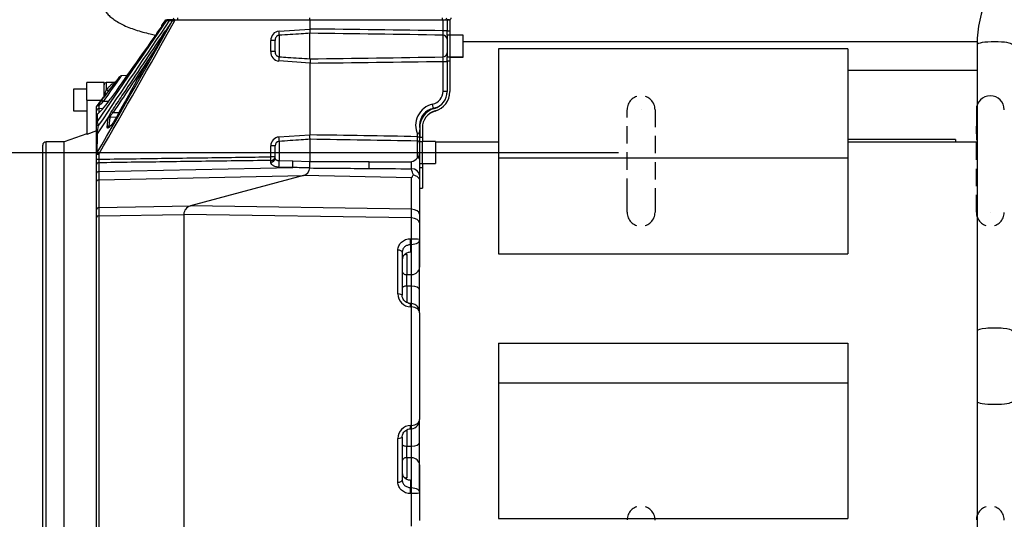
# Model space of a CAD drawing. Header units: inches. Extents: x -13.9 to 83.8, y -28.8 to 34.3.
# Tile 34 of 88: x 0.1 to 14.2, y 15.9 to 23. Entities that reach past the tile are written whole.
import ezdxf

# ---------------------------------------------------------------- set-up
doc = ezdxf.new("R2010")
doc.units = ezdxf.units.IN
doc.header["$MEASUREMENT"] = 0
doc.linetypes.add('HIDDEN', pattern=[0.375, 0.25, -0.125])
for name, color, linetype in [('10-24_05_[SOCKET', 7, 'Continuous'), ('2_CYLINDER_W_STO', 7, 'Continuous'), ('C40007R_HIGH_PRE', 7, 'Continuous'), ('C80032_REVISION_', 7, 'Continuous'), ('C80042_HIGH_PRES', 7, 'Continuous'), ('DIMS', 4, 'Continuous'), ('ME101129OL-656-1', 7, 'Continuous'), ('ME101129OL-706', 7, 'Continuous'), ('OLME101132-806-1', 7, 'Continuous'), ('THORGREN_R4000_G', 7, 'Continuous'), ('THORGREN_REAR_GU', 7, 'Continuous')]:
    doc.layers.add(name, color=color, linetype=linetype)
doc.styles.get("Standard").update_dxf_attribs({"font": 'arial.ttf', "height": 0.6322})
doc.dimstyles.get("Standard").update_dxf_attribs({"dimtxt": 0.6322, "dimasz": 0.6322, "dimexe": 0.6322, "dimexo": 0.125, "dimgap": 0.09, "dimtad": 0, "dimtih": 1, "dimtoh": 1, "dimzin": 0, "dimdsep": 46, "dimtxsty": 'Standard', "dimcen": 0.09, "dimadec": 0, "dimazin": 0, "dimtfac": 1, "dimtofl": 0, "dimtmove": 0, "dimatfit": 3, "dimfxl": 1, "dimtolj": 1, "dimtzin": 0, "dimarcsym": 0})

# ---------------------------------------------------------------- blocks, each defined once
blk = doc.blocks.new('*D46')
at = {"layer": 'Defpoints', "color": 0}
for p in [(-3.555, 21.132), (8.826, 21.132), (8.826, 15.252)]:
    blk.add_point(p, dxfattribs=at)
at = {"layer": 'DIMS', "color": 0, "lineweight": -2}
for p, q in [((8.701, 21.132), (-4.187, 21.132)), ((-3.555, 20.5), (-3.555, 19.137)), ((-3.555, 15.884), (-3.555, 17.247)), ((8.701, 15.252), (-4.187, 15.252))]:
    blk.add_line(p, q, dxfattribs=at)
at = {"layer": 'DIMS', "color": 0}
for points in [[(-3.66, 20.5), (-3.449, 20.5), (-3.555, 21.132)], [(-3.66, 15.884), (-3.449, 15.884), (-3.555, 15.252)]]:
    blk.add_solid(points, dxfattribs=at)
at = {"layer": 'DIMS', "color": 0, "insert": (-3.555, 18.192), "char_height": 0.6322, "attachment_point": 5}
blk.add_mtext('\\A1;6.00"\\PC OF SLOT', dxfattribs=at)

msp = doc.modelspace()

# ---------------------------------------------------------------- linework, layer by layer
at = {"layer": '10-24_05_[SOCKET', "color": 7, "linetype": 'Continuous'}
for p, q in [((6.478, 22.817), (6.288, 22.817)), ((6.478, 22.505), (6.478, 22.817)), ((6.288, 22.505), (6.478, 22.505)), ((6.288, 22.504), (6.478, 22.504)), ((6.478, 22.504), (6.478, 22.505)), ((0.9, 22.043), (0.9, 21.731)), ((1.09, 22.043), (0.9, 22.043)), ((0.9, 21.731), (1.09, 21.731)), ((6.085, 21.292), (5.895, 21.292)), ((6.085, 21.292), (6.085, 20.98)), ((5.857, 21.231), (5.856, 21.231)), ((5.854, 21.041), (5.857, 21.041)), ((5.895, 20.98), (6.085, 20.98))]:
    msp.add_line(p, q, dxfattribs=at)
at = {"layer": '2_CYLINDER_W_STO', "color": 7, "linetype": 'Continuous'}
for p, q in [((2.215, 23.028), (2.167, 22.967)), ((2.22, 23.036), (2.23, 23.036)), ((2.232, 23.028), (2.236, 23.036)), ((2.232, 23.028), (2.232, 23.028)), ((2.278, 23.036), (2.236, 23.036)), ((2.236, 23.036), (2.236, 23.036)), ((2.282, 23.03), (2.277, 23.031)), ((2.281, 23.036), (2.278, 23.036)), ((2.319, 23.036), (2.281, 23.036)), ((2.318, 23.028), (2.322, 23.036)), ((2.318, 23.028), (2.318, 23.028)), ((2.319, 23.028), (2.319, 23.028)), ((2.336, 23.036), (2.322, 23.036)), ((2.334, 23.028), (2.336, 23.036)), ((2.353, 23.027), (2.334, 23.028)), ((2.353, 23.036), (2.336, 23.036)), ((2.353, 23.036), (4.286, 23.036)), ((2.353, 23.036), (2.353, 23.027)), ((4.286, 23.036), (6.191, 23.036)), ((4.286, 23.036), (4.286, 22.905)), ((6.191, 22.88), (6.191, 23.036)), ((6.191, 23.036), (6.25, 23.036)), ((6.25, 23.036), (6.25, 23.036)), ((2.195, 22.844), (2.219, 22.88)), ((2.274, 22.96), (2.276, 22.96)), ((3.843, 22.876), (4.286, 22.905)), ((4.286, 22.905), (4.286, 22.905)), ((4.286, 22.478), (4.286, 22.844)), ((6.25, 22.88), (6.191, 22.88)), ((3.725, 22.581), (3.725, 22.741)), ((3.787, 22.741), (3.725, 22.741)), ((3.787, 22.581), (3.787, 22.741)), ((3.845, 22.815), (3.845, 22.507)), ((6.191, 22.505), (6.191, 22.817)), ((3.787, 22.581), (3.725, 22.581)), ((4.286, 22.418), (3.843, 22.447)), ((4.286, 22.418), (4.286, 21.388)), ((4.286, 22.418), (4.286, 22.418)), ((6.191, 22.013), (6.191, 22.442)), ((6.191, 22.442), (6.25, 22.442)), ((1.47, 22.141), (1.37, 22.138)), ((1.37, 22.138), (1.37, 22.034)), ((1.565, 22.223), (1.517, 22.164)), ((1.667, 22.239), (1.587, 22.236)), ((6.191, 22.013), (6.25, 22.013)), ((1.262, 21.838), (1.31, 21.899)), ((1.404, 21.867), (1.328, 21.867)), ((1.231, 21.732), (1.231, 21.796)), ((1.231, 21.662), (1.231, 21.732)), ((1.262, 21.803), (1.262, 21.763)), ((1.322, 21.765), (1.262, 21.763)), ((1.262, 21.763), (1.262, 21.705)), ((1.41, 21.663), (1.441, 21.715)), ((1.231, 21.561), (1.231, 21.662)), ((1.41, 21.663), (1.238, 21.405)), ((1.385, 21.5), (1.396, 21.627)), ((1.42, 21.638), (1.409, 21.511)), ((1.516, 21.641), (1.42, 21.638)), ((1.55, 21.705), (1.464, 21.704)), ((1.231, 21.518), (1.231, 21.561)), ((1.231, 21.387), (1.231, 21.518)), ((1.426, 21.512), (1.409, 21.511)), ((5.856, 21.526), (5.856, 21.516)), ((5.856, 21.524), (5.856, 21.504)), ((5.856, 21.504), (5.856, 21.495)), ((5.856, 21.462), (5.856, 21.362)), ((1.231, 21.111), (1.231, 21.387)), ((3.842, 21.358), (4.286, 21.388)), ((3.845, 21.295), (3.845, 21.02)), ((4.286, 21.388), (4.286, 21.388)), ((4.286, 21.325), (4.286, 21.006)), ((4.286, 21.325), (4.286, 21.325)), ((5.827, 21.362), (5.827, 21.393)), ((5.827, 21.362), (5.856, 21.362)), ((5.827, 21.057), (5.827, 21.299)), ((5.856, 21.362), (5.856, 21.269)), ((3.725, 21.074), (3.725, 21.232)), ((3.786, 21.232), (3.725, 21.232)), ((3.786, 21.051), (3.786, 21.232)), ((5.856, 21.269), (5.856, 21.136)), ((1.231, 21.04), (1.231, 21.111)), ((1.231, 21.111), (1.262, 21.111)), ((1.231, 20.963), (1.231, 21.04)), ((1.231, 21.04), (1.262, 21.04)), ((1.262, 21.111), (1.262, 21.04)), ((3.786, 21.074), (3.725, 21.074)), ((3.725, 21), (3.725, 21.022)), ((3.845, 21.02), (4.043, 21.014)), ((4.043, 21.014), (4.286, 21.006)), ((4.286, 21.006), (4.286, 21.006)), ((5.131, 21.004), (5.738, 21.004)), ((1.231, 20.838), (1.231, 20.963)), ((1.262, 20.988), (1.262, 20.862)), ((1.262, 20.862), (4.04, 20.92)), ((1.262, 20.862), (1.262, 20.743)), ((4.286, 20.914), (4.286, 20.914)), ((5.739, 20.895), (5.13, 20.907)), ((5.739, 20.895), (5.739, 20.904)), ((5.856, 20.971), (5.856, 20.809)), ((1.231, 20.718), (1.231, 20.838)), ((1.262, 20.743), (4.194, 20.804)), ((1.262, 20.743), (1.262, 20.346)), ((4.194, 20.804), (2.574, 20.37)), ((5.739, 20.775), (4.194, 20.804)), ((5.739, 20.322), (5.739, 20.775)), ((5.856, 20.809), (5.856, 20.728)), ((5.856, 20.728), (5.856, 20.253)), ((1.231, 20.325), (1.231, 20.718)), ((1.231, 20.211), (1.231, 20.325)), ((1.262, 20.346), (2.574, 20.37)), ((1.262, 20.346), (1.262, 20.23)), ((5.739, 20.322), (2.574, 20.37)), ((5.739, 20.198), (5.739, 20.322)), ((1.231, 15.769), (1.231, 20.211)), ((1.262, 20.23), (2.481, 20.249)), ((1.262, 20.23), (1.262, 15.748)), ((2.481, 20.249), (2.481, 15.728)), ((5.739, 20.198), (2.481, 20.249)), ((5.739, 19.901), (5.739, 20.198)), ((5.856, 20.253), (5.856, 20.126)), ((5.856, 20.126), (5.856, 19.888)), ((5.726, 19.901), (5.739, 19.901)), ((5.739, 19.901), (5.741, 19.901)), ((5.856, 19.888), (5.856, 19.491)), ((5.545, 19.109), (5.545, 19.737)), ((5.727, 19.814), (5.727, 19.706)), ((5.74, 19.814), (5.727, 19.814)), ((5.741, 19.814), (5.74, 19.814)), ((5.741, 19.387), (5.741, 19.814)), ((5.606, 19.707), (5.606, 19.09)), ((5.671, 19.676), (5.671, 19.386)), ((5.671, 19.386), (5.741, 19.387)), ((5.741, 19.221), (5.671, 19.221)), ((5.671, 19.221), (5.671, 18.989)), ((5.741, 18.968), (5.741, 19.221)), ((5.739, 18.922), (5.726, 18.923)), ((5.74, 18.97), (5.727, 18.971)), ((5.739, 17.226), (5.739, 18.922)), ((5.741, 18.922), (5.739, 18.922)), ((5.741, 18.97), (5.74, 18.97)), ((5.856, 18.837), (5.856, 17.311)), ((5.726, 17.226), (5.739, 17.226)), ((5.739, 17.226), (5.741, 17.226)), ((5.606, 17.058), (5.606, 16.441)), ((5.671, 17.159), (5.671, 16.928)), ((5.727, 17.178), (5.74, 17.178)), ((5.741, 16.927), (5.741, 17.18)), ((5.545, 16.412), (5.545, 17.04)), ((5.671, 16.928), (5.741, 16.927)), ((5.741, 16.761), (5.671, 16.762)), ((5.671, 16.762), (5.671, 16.473)), ((5.741, 16.335), (5.741, 16.761)), ((5.856, 16.658), (5.856, 16.26)), ((5.727, 16.443), (5.727, 16.335)), ((5.739, 16.248), (5.726, 16.248)), ((5.727, 16.335), (5.74, 16.335)), ((5.739, 15.783), (5.739, 16.248)), ((5.741, 16.248), (5.739, 16.248)), ((5.74, 16.335), (5.741, 16.335)), ((5.856, 16.26), (5.856, 15.861))]:
    msp.add_line(p, q, dxfattribs=at)
for centre, radius, start, end in [((-105.281, 82.958), 123.163, 329.86544, 330.8837), ((821.646, -539.867), 994.128, 145.512939, 145.614217), ((569.739, -361.314), 685.372, 145.890032, 146.041812), ((-95.373, 77.413), 111.84, 329.77374, 330.9037), ((2.203, 23.04), 0.0174, 314.6019, 347.672), ((2.23, 23.473), 0.445, 270.2365, 276.0217), ((2.191, 23.026), 0.0909, 2.6035, 6.7259), ((2.314, 23.354), 0.326, 264.4316, 270.7435), ((2.313, 23.04), 0.013, 295.9813, 299.1952), ((2.292, 23.043), 0.0312, 330.7956, 346.5918), ((2.292, 23.043), 0.0312, 330.7948, 346.5911), ((2.468, 27.642), 4.616, 268.1507, 268.337), ((3.621, 25.461), 2.745, 242.0748, 242.4803), ((88.393, -38.86), 106.088, 144.43646, 145.06014), ((23.583, 9.784), 25.051, 148.4641, 151.7574), ((0.729, 23.861), 1.703, 323.2322, 326.8079), ((0.729, 23.861), 1.703, 326.8079, 328.2694), ((2.19, 22.947), 0.0312, 139.5628, 196.848), ((5.405, 20.774), 3.819, 145.0668, 146.5325), ((3.854, 22.748), 0.128, 94.8428, 183.1042), ((-0.215, -399.638), 422.567, 89.13128, 89.38961), ((6.771, 22.874), 2.485, 179.3014, 180.6996), ((-2.169, -505.425), 528.308, 89.09335, 89.29992), ((5.428, 22.855), 0.763, 357.1665, 1.8775), ((3.853, 22.574), 0.128, 176.7949, 265.2581), ((-2.163, 550.393), 527.954, 270.69996, 270.90667), ((6.771, 22.448), 2.484, 179.3003, 180.6986), ((-0.215, 444.96), 422.567, 270.61039, 270.86872), ((5.428, 22.467), 0.763, 358.1225, 2.8335), ((-7.729, 29.188), 11.614, 321.0622, 323.1612), ((-9.604, 29.891), 13.561, 323.7229, 325.6333), ((1.371, 22.107), 0.031, 92, 180), ((-9.044, 30.096), 13.208, 322.3739, 323.0975), ((1.472, 22.199), 0.057, 267.6686, 321.7716), ((1.59, 22.208), 0.0284, 97.0541, 124.256), ((-0.265, 23.312), 2.114, 319.0841, 322.7296), ((6.001, 22.013), 0.19, 282.2982, 360), ((6, 22.013), 0.25, 354.1148, 360), ((3.783, 19.873), 3.194, 140.8799, 142.9377), ((0.406, 22.592), 1.234, 312.3962, 325.8193), ((2.938, 20.137), 2.363, 132.9385, 135.1842), ((0.095, 22.868), 1.554, 321.4522, 322.7646), ((1.595, 21.558), 0.436, 139.9333, 146.567), ((6.108, 21.524), 0.31, 102.2982, 205.0743), ((6.106, 21.524), 0.25, 102.2982, 178.7051), ((6, 22.013), 0.25, 282.2982, 300.0989), ((1.263, 21.662), 0.0313, 129.1426, 180), ((0.917, 21.412), 0.362, 18.4028, 27.4817), ((1.518, 21.601), 0.124, 150.0924, 168.2804), ((1.729, 21.469), 0.354, 138.4269, 146.3288), ((-2.402, 22.14), 3.713, 348.5785, 350.483), ((6.19, 21.522), 0.333, 178.6963, 179.7684), ((3.851, 21.232), 0.126, 93.9565, 180.1473), ((3.849, 21.232), 0.063, 93.9775, 180.358), ((-2.95, -462.381), 483.823, 88.96058, 89.14307), ((-6.662, -677.262), 698.673, 88.975791, 89.102142), ((4.634, 21.336), 1.193, 358.2495, 1.2743), ((5.826, 21.269), 0.03, 0, 89), ((4.377, 21.014), 3.115, 179.5241, 180.4759), ((5.754, 473.652), 452.648, 269.81427, 269.92118), ((1.432, 20.975), 2.854, 358.7764, 0.6314), ((5.667, 21.223), 0.23, 288.1557, 314.0603), ((5.016, 20.946), 0.725, 356.6248, 4.5703), ((5.738, 21.136), 0.119, 318.7264, 0.3521), ((4.161, 20.925), 0.125, 285, 354.9619), ((8.643, 528.673), 507.778, 269.50831, 269.6036), ((7.915, 427.658), 406.761, 269.60781, 269.6936), ((-6.699, 16.758), 13.109, 18.0329, 18.3972), ((2.606, 20.249), 0.125, 105, 180), ((5.631, 19.674), 0.0396, 2.6666, 23.4572), ((1.594, 19.303), 4.078, 358.8372, 1.1628), ((3.667, 19.304), 2.075, 357.7126, 2.2874), ((5.733, 19.111), 0.188, 180.7398, 267.9541), ((5.733, 17.037), 0.188, 92.0459, 179.2585), ((5.729, 17.305), 0.127, 275.3303, 2.892), ((5.736, 17.29), 0.112, 272.1815, 272.6405), ((1.688, 16.845), 3.984, 358.8097, 1.1903), ((3.618, 16.844), 2.124, 357.7655, 2.2345), ((5.631, 16.475), 0.0396, 334.5431, 357.3565)]:
    msp.add_arc(centre, radius, start, end, dxfattribs=at)
for centre, major_axis, ratio, start_param, end_param in [((2.206, 23.046), (0.0161, -0.0268), 0.99843, 0.422376, 0.709899), ((2.269, 23.043), (-0.0025, -0.0311), 0.313242, 1.206747, 1.393559), ((2.203, 22.947), (-0.0011, -0.0312), 0.999469, 4.104419, 4.392043), ((2.221, 22.827), (-0.026, 0.0174), 0.170757, 5.494916, 6.189002), ((2.245, 22.862), (-0.0259, 0.0175), 0.135404, 0.016219, 0.693566), ((2.3, 22.943), (0.0011, 0.0312), 0.999959, 1.026, 1.418882), ((2.302, 22.943), (0.0011, 0.0312), 0.999957, 1.048829, 1.13443), ((3.841, 22.876), (0.0041, -0.0629), 0.026121, 0.258298, 1.569088), ((6.19, 22.758), (-0.06, 0), 0.996358, 3.141593, 4.694935), ((6.19, 22.565), (-0.06, 0), 0.996358, 1.58825, 3.141593), ((3.841, 22.447), (0.0041, 0.0629), 0.026121, 4.714097, 6.024887), ((1.368, 22.071), (0.0499, -0.0385), 0.481578, 5.109164, 6.238839), ((1.329, 21.869), (-0.0243, 0.0197), 0.066526, 0.050732, 1.579779), ((1.263, 21.732), (0.0312, 0), 0.993416, 1.605703, 3.141593), ((1.465, 21.697), (-0.026, 0.0174), 0.170657, 4.867903, 5.944281), ((6.04, 21.827), (-0.0128, 0.0586), 0.025577, 3.141593, 4.706813), ((1.263, 21.662), (-0.0312, 0), 0.963126, 5.606228, 6.283185), ((1.263, 21.561), (-0.0312, 0), 0.935995, 5.607711, 6.283185), ((1.263, 21.662), (0.0197, -0.0242), 0.798683, 3.141593, 3.425473), ((1.421, 21.609), (-0.0311, 0.0027), 0.926265, 4.827567, 5.720452), ((1.435, 21.645), (-0.0277, 0.0145), 0.580269, 5.044233, 6.044675), ((1.263, 21.518), (-0.0313, 0), 0.261714, 4.777234, 6.283185), ((1.41, 21.483), (-0.0311, 0.0026), 0.893139, 4.820503, 5.74676), ((1.263, 21.387), (-0.0313, 0), 0.918511, 5.611005, 6.283185), ((3.841, 21.358), (0.0043, -0.0629), 0.026116, 0.067016, 1.569012), ((1.263, 21.111), (-0.0313, 0), 0.842263, 5.679426, 6.283185), ((1.263, 21.111), (-0.027, 0.0158), 0.013248, 0.31107, 1.548215), ((3.723, 21.074), (0.0009, -0.063), 0.026175, 0.613445, 1.570441), ((3.723, 21.074), (0.063, 0), 0.81767, 4.738569, 6.283185), ((3.723, 21.051), (0.063, 0), 0.811392, 4.738569, 6.283185), ((3.841, 20.974), (0.0016, 0.063), 0.075075, 3.803742, 5.53118), ((4.038, 20.969), (0.0016, 0.063), 0.073953, 3.807695, 5.499623), ((5.132, 20.957), (-0.0004, -0.063), 0.034055, 3.859713, 5.618779), ((1.263, 20.963), (-0.0312, 0), 0.821626, 4.738569, 6.283185), ((1.263, 20.838), (-0.0312, 0), 0.787398, 4.738569, 6.283185), ((5.736, 20.809), (-0.12, 0), 0.789868, 3.141593, 4.686209), ((1.263, 20.718), (-0.0312, 0), 0.79465, 4.738569, 6.283185), ((1.263, 20.325), (-0.0312, 0), 0.690768, 4.738569, 6.283185), ((5.736, 20.253), (0.12, 0), 0.573916, 0, 1.544616), ((1.263, 20.211), (-0.0312, 0), 0.600801, 4.738569, 6.283185), ((5.736, 20.126), (0.12, 0), 0.600801, 0, 1.544616), ((5.725, 19.868), (-0.0011, 0.063), 0.040689, 3.665318, 5.25455), ((5.738, 19.868), (-0.0011, 0.063), 0.040693, 3.665318, 5.254683), ((5.738, 19.868), (-0.0008, 0.063), 0.048238, 3.665512, 5.254573), ((5.543, 19.707), (-0.063, 0), 0.469653, 3.141593, 4.686209), ((5.669, 19.73), (0.0625, 0), 0.866025, 4.370826, 4.747296), ((5.736, 19.491), (0.12, 0), 0.866025, 4.747296, 6.283185), ((5.669, 19.44), (0.0625, 0), 0.866025, 3.141593, 4.747296), ((5.669, 19.192), (0.0625, 0), 0.458948, 1.53589, 3.141593), ((5.736, 19.166), (0.12, 0), 0.459733, 0, 1.53589), ((5.543, 19.09), (-0.063, 0), 0.292179, 3.141593, 4.686209), ((5.725, 18.908), (-0.0026, -0.0629), 0.016897, 1.814032, 3.145192), ((5.738, 18.907), (-0.0026, -0.0629), 0.016902, 1.813899, 3.141219), ((5.738, 18.907), (-0.0027, -0.0629), 0.025326, 1.814251, 3.142791), ((5.725, 17.241), (-0.0026, 0.0629), 0.016895, 3.140541, 4.469093), ((5.738, 17.241), (-0.0026, 0.0629), 0.0169, 3.141966, 4.469226), ((5.738, 17.241), (-0.0027, 0.0629), 0.025324, 3.141408, 4.468874), ((5.543, 17.058), (0.063, 0), 0.292184, 4.738569, 6.283185), ((5.669, 16.957), (-0.0625, 0), 0.458948, 0, 1.605703), ((5.736, 16.982), (0.12, 0), 0.459733, 4.747296, 6.283185), ((5.669, 16.708), (-0.0625, 0), 0.866025, 4.677482, 6.283185), ((5.736, 16.658), (0.12, 0), 0.866025, 0, 1.53589), ((5.543, 16.441), (0.063, 0), 0.469599, 4.738569, 6.283185), ((5.669, 16.419), (-0.0625, 0), 0.866025, 4.677482, 5.02609), ((5.725, 16.28), (0.0011, 0.063), 0.040688, 4.170234, 5.75946), ((5.738, 16.28), (0.0011, 0.063), 0.040693, 4.1701, 5.75946), ((5.738, 16.28), (0.0008, 0.063), 0.048238, 4.170211, 5.759266)]:
    msp.add_ellipse(centre, major_axis=major_axis, ratio=ratio, start_param=start_param, end_param=end_param, dxfattribs=at)
for points in [[(2.318, 23.028), (2.285, 22.979), (2.252, 22.929), (2.219, 22.88)], [(1.231, 21.796), (1.231, 21.796), (1.232, 21.796), (1.234, 21.798)], [(1.238, 21.681), (1.238, 21.651), (1.238, 21.617), (1.238, 21.579)]]:
    msp.add_open_spline(points, degree=3, dxfattribs=at)
for points, knots in [([(1.441, 21.715), (1.452, 21.732), (1.464, 21.749), (1.475, 21.766), (1.521, 21.834), (1.566, 21.903), (1.612, 21.971), (1.806, 22.262), (2.001, 22.553), (2.195, 22.844)], [0, 0, 0, 0, 0.045303, 0.045303, 0.045303, 0.226513, 0.226513, 0.226513, 1, 1, 1, 1]), ([(2.174, 22.959), (2.174, 22.959), (2.174, 22.959), (2.172, 22.955), (2.166, 22.945), (2.158, 22.935), (2.154, 22.928)], [0.4546615, 0.4546615, 0.4546615, 0.4546615, 0.4934898, 0.6051025, 0.7878088, 1, 1, 1, 1]), ([(2.166, 22.967), (2.166, 22.967), (2.167, 22.967), (2.171, 22.966), (2.174, 22.966), (2.178, 22.965)], [0.5, 0.5, 0.5, 0.5, 0.75, 0.75, 1, 1, 1, 1]), ([(2.272, 22.953), (2.271, 22.952), (2.27, 22.949), (2.267, 22.944), (2.265, 22.941), (2.259, 22.931), (2.254, 22.923), (2.243, 22.906), (2.238, 22.896), (2.232, 22.887)], [0.2580723, 0.2580723, 0.2580723, 0.2580723, 0.375, 0.375, 0.5, 0.5, 0.75, 0.75, 1, 1, 1, 1]), ([(2.276, 22.96), (2.276, 22.96), (2.276, 22.959), (2.274, 22.957), (2.274, 22.956), (2.272, 22.954), (2.272, 22.954), (2.272, 22.953)], [0, 0, 0, 0, 0.125, 0.125, 0.25, 0.25, 0.2580723, 0.2580723, 0.2580723, 0.2580723]), ([(2.275, 22.957), (2.275, 22.957), (2.275, 22.957), (2.274, 22.957), (2.273, 22.955), (2.272, 22.953)], [0.5519223, 0.5519223, 0.5519223, 0.5519223, 0.561325, 0.7068758, 1, 1, 1, 1]), ([(4.286, 22.844), (4.244, 22.841), (4.203, 22.839), (4.161, 22.836), (4.108, 22.832), (4.056, 22.829), (4.003, 22.825), (3.951, 22.822), (3.898, 22.819), (3.845, 22.815)], [0, 0, 0, 0, 0.285082, 0.285082, 0.285082, 0.642541, 0.642541, 0.642541, 1, 1, 1, 1]), ([(3.845, 22.815), (3.841, 22.815), (3.837, 22.814), (3.828, 22.812), (3.824, 22.81), (3.812, 22.803), (3.806, 22.797), (3.798, 22.787), (3.796, 22.783), (3.792, 22.775), (3.791, 22.771), (3.788, 22.758), (3.787, 22.75), (3.787, 22.741)], [0, 0, 0, 0, 0.125, 0.125, 0.25, 0.25, 0.5, 0.5, 0.625, 0.625, 0.75, 0.75, 1, 1, 1, 1]), ([(2.034, 22.557), (1.925, 22.393), (1.815, 22.23), (1.706, 22.066), (1.625, 21.945), (1.544, 21.825), (1.464, 21.704)], [0.2451836, 0.2451836, 0.2451836, 0.2451836, 0.679541, 0.679541, 0.679541, 1, 1, 1, 1]), ([(3.787, 22.581), (3.787, 22.573), (3.788, 22.565), (3.791, 22.552), (3.792, 22.548), (3.796, 22.54), (3.798, 22.536), (3.803, 22.529), (3.806, 22.526), (3.813, 22.52), (3.816, 22.517), (3.828, 22.511), (3.837, 22.508), (3.845, 22.507)], [0, 0, 0, 0, 0.25, 0.25, 0.375, 0.375, 0.5, 0.5, 0.625, 0.625, 0.75, 0.75, 1, 1, 1, 1]), ([(3.845, 22.507), (3.887, 22.505), (3.929, 22.502), (3.971, 22.499), (4.024, 22.496), (4.076, 22.492), (4.129, 22.489), (4.181, 22.485), (4.234, 22.482), (4.286, 22.478)], [0, 0, 0, 0, 0.285082, 0.285082, 0.285082, 0.642541, 0.642541, 0.642541, 1, 1, 1, 1]), ([(1.37, 22.034), (1.384, 22.049), (1.397, 22.062), (1.42, 22.087), (1.432, 22.099), (1.445, 22.114), (1.45, 22.118), (1.457, 22.126), (1.46, 22.13), (1.466, 22.135), (1.468, 22.138), (1.47, 22.141), (1.471, 22.141), (1.471, 22.141), (1.471, 22.141), (1.471, 22.141)], [0, 0, 0, 0, 0.125, 0.125, 0.25, 0.25, 0.3125, 0.3125, 0.375, 0.375, 0.4375, 0.4375, 0.5, 0.5, 0.5008285, 0.5008285, 0.5008285, 0.5008285]), ([(1.34, 21.962), (1.34, 21.959), (1.341, 21.958), (1.343, 21.962), (1.345, 21.966), (1.35, 21.977), (1.353, 21.985), (1.361, 22.007), (1.366, 22.021), (1.37, 22.034)], [0, 0, 0, 0, 0.125, 0.125, 0.25, 0.25, 0.5, 0.5, 1, 1, 1, 1]), ([(1.262, 21.803), (1.256, 21.804), (1.25, 21.804), (1.24, 21.803), (1.237, 21.801), (1.234, 21.798)], [0, 0, 0, 0, 0.5, 0.5, 1, 1, 1, 1]), ([(1.515, 21.639), (1.509, 21.627), (1.502, 21.616), (1.489, 21.594), (1.482, 21.583), (1.468, 21.562), (1.461, 21.552), (1.447, 21.533), (1.44, 21.525), (1.426, 21.51), (1.42, 21.503), (1.411, 21.496), (1.408, 21.494), (1.403, 21.49), (1.4, 21.489), (1.396, 21.487), (1.394, 21.486), (1.39, 21.486), (1.389, 21.487), (1.386, 21.489), (1.385, 21.49), (1.384, 21.494), (1.384, 21.497), (1.385, 21.5)], [0, 0, 0, 0, 0.125, 0.125, 0.25, 0.25, 0.375, 0.375, 0.5, 0.5, 0.625, 0.625, 0.6875, 0.6875, 0.75, 0.75, 0.8125, 0.8125, 0.875, 0.875, 0.9375, 0.9375, 1, 1, 1, 1]), ([(1.512, 21.635), (1.509, 21.629), (1.501, 21.615), (1.484, 21.587), (1.464, 21.556), (1.443, 21.53), (1.427, 21.512), (1.416, 21.503), (1.412, 21.501), (1.412, 21.501), (1.412, 21.501)], [0, 0, 0, 0, 0.0698962, 0.2264793, 0.3927527, 0.5611478, 0.7026737, 0.8203791, 0.9023602, 0.9137649, 0.9137649, 0.9137649, 0.9137649]), ([(1.434, 21.665), (1.432, 21.663), (1.43, 21.66), (1.427, 21.655), (1.425, 21.652), (1.422, 21.645), (1.42, 21.641), (1.42, 21.638)], [0, 0, 0, 0, 0.25, 0.25, 0.5, 0.5, 1, 1, 1, 1]), ([(1.409, 21.511), (1.409, 21.509), (1.409, 21.507), (1.41, 21.504), (1.411, 21.503), (1.413, 21.502), (1.414, 21.502), (1.414, 21.502)], [0, 0, 0, 0, 0.0625, 0.0625, 0.125, 0.125, 0.1447417, 0.1447417, 0.1447417, 0.1447417]), ([(5.856, 21.462), (5.856, 21.455), (5.856, 21.449), (5.854, 21.437), (5.852, 21.431), (5.847, 21.42), (5.844, 21.415), (5.838, 21.406), (5.836, 21.404), (5.832, 21.398), (5.829, 21.396), (5.827, 21.393)], [0, 0, 0, 0, 0.25, 0.25, 0.5, 0.5, 0.75, 0.75, 0.875, 0.875, 1, 1, 1, 1]), ([(1.238, 21.405), (1.238, 21.365), (1.238, 21.322), (1.237, 21.229), (1.237, 21.179), (1.237, 21.126)], [0, 0, 0, 0, 0.5, 0.5, 1, 1, 1, 1]), ([(4.286, 21.325), (4.244, 21.322), (4.203, 21.32), (4.161, 21.317), (4.055, 21.309), (3.95, 21.302), (3.845, 21.295)], [0, 0, 0, 0, 0.284732, 0.284732, 0.284732, 1, 1, 1, 1]), ([(4.286, 21.325), (4.287, 21.327), (4.287, 21.334), (4.286, 21.349), (4.286, 21.352), (4.286, 21.358), (4.286, 21.362), (4.286, 21.372), (4.286, 21.38), (4.286, 21.388)], [0, 0, 0, 0, 0.5, 0.5, 0.625, 0.625, 0.75, 0.75, 1, 1, 1, 1]), ([(1.262, 21.04), (1.294, 21.04), (1.325, 21.041), (1.357, 21.041), (1.525, 21.044), (1.693, 21.046), (1.861, 21.048), (2.182, 21.053), (2.503, 21.057), (2.824, 21.061), (3.124, 21.066), (3.425, 21.07), (3.725, 21.074)], [0, 0, 0, 0, 0.038776, 0.038776, 0.038776, 0.243297, 0.243297, 0.243297, 0.634102, 0.634102, 0.634102, 1, 1, 1, 1]), ([(3.725, 21.022), (3.703, 21.022), (3.682, 21.022), (3.66, 21.021), (3.492, 21.019), (3.325, 21.017), (3.157, 21.014), (2.836, 21.01), (2.515, 21.006), (2.194, 21.001), (1.883, 20.997), (1.573, 20.993), (1.262, 20.988)], [0, 0, 0, 0, 0.026224, 0.026224, 0.026224, 0.230745, 0.230745, 0.230745, 0.62155, 0.62155, 0.62155, 1, 1, 1, 1]), ([(3.786, 21.051), (3.786, 21.048), (3.787, 21.045), (3.792, 21.038), (3.796, 21.035), (3.804, 21.03), (3.807, 21.028), (3.813, 21.025), (3.817, 21.024), (3.828, 21.021), (3.836, 21.02), (3.845, 21.02)], [0, 0, 0, 0, 0.25, 0.25, 0.5, 0.5, 0.625, 0.625, 0.75, 0.75, 1, 1, 1, 1]), ([(5.856, 21.132), (5.856, 21.125), (5.856, 21.118), (5.854, 21.104), (5.852, 21.098), (5.85, 21.085), (5.848, 21.08), (5.846, 21.069), (5.845, 21.064), (5.845, 21.056), (5.846, 21.052), (5.848, 21.046), (5.85, 21.044), (5.852, 21.042), (5.853, 21.041), (5.854, 21.041)], [0, 0, 0, 0, 0.125, 0.125, 0.25, 0.25, 0.375, 0.375, 0.5, 0.5, 0.625, 0.625, 0.75, 0.75, 0.8594984, 0.8594984, 0.8594984, 0.8594984]), ([(3.842, 20.924), (3.834, 20.925), (3.826, 20.925), (3.811, 20.927), (3.803, 20.929), (3.789, 20.933), (3.782, 20.935), (3.769, 20.941), (3.763, 20.944), (3.752, 20.951), (3.748, 20.955), (3.739, 20.963), (3.736, 20.967), (3.728, 20.981), (3.725, 20.99), (3.725, 21)], [0, 0, 0, 0, 0.125, 0.125, 0.25, 0.25, 0.375, 0.375, 0.5, 0.5, 0.625, 0.625, 0.75, 0.75, 1, 1, 1, 1]), ([(4.04, 20.92), (4.04, 20.92), (4.04, 20.92), (4.04, 20.92), (3.974, 20.921), (3.908, 20.923), (3.842, 20.924)], [0, 0, 0, 0, 0.000012, 0.000012, 0.000012, 1, 1, 1, 1]), ([(4.286, 20.914), (4.204, 20.916), (4.122, 20.918), (4.04, 20.92), (4.04, 20.92), (4.04, 20.92), (4.04, 20.92)], [0, 0, 0, 0, 0.99999, 0.99999, 0.99999, 1, 1, 1, 1]), ([(5.739, 20.775), (5.74, 20.776), (5.741, 20.777), (5.743, 20.778), (5.744, 20.779), (5.746, 20.781), (5.747, 20.783), (5.751, 20.788), (5.753, 20.791), (5.759, 20.802), (5.762, 20.809), (5.766, 20.816)], [0, 0, 0, 0, 0.0625, 0.0625, 0.125, 0.125, 0.25, 0.25, 0.5, 0.5, 1, 1, 1, 1]), ([(5.766, 20.816), (5.779, 20.813), (5.791, 20.809), (5.813, 20.798), (5.823, 20.791), (5.839, 20.776), (5.845, 20.767), (5.852, 20.753), (5.854, 20.748), (5.856, 20.738), (5.856, 20.733), (5.856, 20.728)], [0, 0, 0, 0, 0.25, 0.25, 0.5, 0.5, 0.75, 0.75, 0.875, 0.875, 1, 1, 1, 1]), ([(5.545, 19.737), (5.545, 19.747), (5.546, 19.758), (5.551, 19.779), (5.554, 19.789), (5.563, 19.809), (5.568, 19.818), (5.581, 19.836), (5.589, 19.844), (5.605, 19.859), (5.615, 19.866), (5.634, 19.878), (5.645, 19.883), (5.667, 19.891), (5.678, 19.895), (5.702, 19.899), (5.714, 19.9), (5.726, 19.901)], [0, 0, 0, 0, 0.125, 0.125, 0.25, 0.25, 0.375, 0.375, 0.5, 0.5, 0.625, 0.625, 0.75, 0.75, 0.875, 0.875, 1, 1, 1, 1]), ([(5.741, 19.901), (5.773, 19.901), (5.804, 19.899), (5.845, 19.895), (5.856, 19.892), (5.856, 19.888)], [0, 0, 0, 0, 0.5, 0.5, 1, 1, 1, 1]), ([(5.856, 19.888), (5.856, 19.87), (5.845, 19.852), (5.804, 19.824), (5.773, 19.815), (5.741, 19.814)], [0, 0, 0, 0, 0.5, 0.5, 1, 1, 1, 1]), ([(5.727, 19.814), (5.719, 19.814), (5.711, 19.813), (5.696, 19.81), (5.688, 19.808), (5.673, 19.803), (5.666, 19.8), (5.653, 19.792), (5.647, 19.787), (5.636, 19.778), (5.631, 19.773), (5.622, 19.761), (5.618, 19.755), (5.61, 19.736), (5.606, 19.721), (5.606, 19.707)], [0, 0, 0, 0, 0.125, 0.125, 0.25, 0.25, 0.375, 0.375, 0.5, 0.5, 0.625, 0.625, 0.75, 0.75, 1, 1, 1, 1]), ([(5.727, 19.706), (5.719, 19.706), (5.711, 19.705), (5.696, 19.702), (5.688, 19.7), (5.673, 19.694), (5.666, 19.691), (5.653, 19.683), (5.647, 19.679), (5.636, 19.669), (5.631, 19.664), (5.622, 19.652), (5.618, 19.646), (5.61, 19.627), (5.606, 19.613), (5.606, 19.598)], [0, 0, 0, 0, 0.125, 0.125, 0.25, 0.25, 0.375, 0.375, 0.5, 0.5, 0.625, 0.625, 0.75, 0.75, 1, 1, 1, 1]), ([(5.727, 18.972), (5.724, 18.971), (5.711, 18.971), (5.684, 18.979), (5.653, 18.996), (5.628, 19.021), (5.612, 19.05), (5.606, 19.075), (5.607, 19.088), (5.607, 19.09)], [0, 0, 0, 0, 0.040804, 0.224145, 0.406848, 0.590611, 0.774968, 0.960897, 1, 1, 1, 1]), ([(5.856, 18.837), (5.856, 18.847), (5.855, 18.866), (5.845, 18.898), (5.827, 18.927), (5.803, 18.95), (5.775, 18.964), (5.753, 18.971), (5.742, 18.97), (5.741, 18.97)], [0, 0, 0, 0, 0.144034, 0.331448, 0.506228, 0.670818, 0.829832, 0.986704, 1, 1, 1, 1]), ([(5.856, 18.837), (5.856, 18.857), (5.845, 18.879), (5.804, 18.911), (5.773, 18.922), (5.741, 18.922)], [0, 0, 0, 0, 0.5, 0.5, 1, 1, 1, 1]), ([(5.741, 17.226), (5.773, 17.227), (5.804, 17.238), (5.845, 17.27), (5.856, 17.291), (5.856, 17.311)], [0, 0, 0, 0, 0.5, 0.5, 1, 1, 1, 1]), ([(5.607, 17.062), (5.607, 17.064), (5.606, 17.076), (5.613, 17.101), (5.63, 17.131), (5.657, 17.155), (5.688, 17.171), (5.714, 17.178), (5.726, 17.177), (5.727, 17.177)], [0, 0, 0, 0, 0.032658, 0.227357, 0.419103, 0.608351, 0.79591, 0.983046, 1, 1, 1, 1]), ([(5.606, 16.55), (5.606, 16.543), (5.607, 16.536), (5.61, 16.522), (5.612, 16.515), (5.618, 16.502), (5.622, 16.496), (5.631, 16.485), (5.636, 16.479), (5.647, 16.47), (5.653, 16.465), (5.666, 16.457), (5.673, 16.454), (5.695, 16.446), (5.711, 16.443), (5.727, 16.443)], [0, 0, 0, 0, 0.125, 0.125, 0.25, 0.25, 0.375, 0.375, 0.5, 0.5, 0.625, 0.625, 0.75, 0.75, 1, 1, 1, 1]), ([(5.726, 16.248), (5.714, 16.248), (5.702, 16.249), (5.679, 16.254), (5.667, 16.257), (5.645, 16.265), (5.635, 16.27), (5.615, 16.282), (5.606, 16.289), (5.589, 16.304), (5.582, 16.312), (5.568, 16.33), (5.563, 16.34), (5.554, 16.359), (5.551, 16.369), (5.546, 16.39), (5.545, 16.401), (5.545, 16.412)], [0, 0, 0, 0, 0.125, 0.125, 0.25, 0.25, 0.375, 0.375, 0.5, 0.5, 0.625, 0.625, 0.75, 0.75, 0.875, 0.875, 1, 1, 1, 1]), ([(5.606, 16.441), (5.606, 16.434), (5.607, 16.427), (5.61, 16.413), (5.612, 16.407), (5.618, 16.394), (5.622, 16.388), (5.631, 16.376), (5.636, 16.371), (5.647, 16.361), (5.653, 16.357), (5.666, 16.349), (5.673, 16.346), (5.695, 16.338), (5.711, 16.335), (5.727, 16.335)], [0, 0, 0, 0, 0.125, 0.125, 0.25, 0.25, 0.375, 0.375, 0.5, 0.5, 0.625, 0.625, 0.75, 0.75, 1, 1, 1, 1]), ([(5.741, 16.335), (5.773, 16.334), (5.804, 16.325), (5.845, 16.297), (5.856, 16.278), (5.856, 16.26)], [0, 0, 0, 0, 0.5, 0.5, 1, 1, 1, 1]), ([(5.856, 16.26), (5.856, 16.257), (5.845, 16.254), (5.804, 16.249), (5.773, 16.248), (5.741, 16.248)], [0, 0, 0, 0, 0.5, 0.5, 1, 1, 1, 1])]:
    msp.add_open_spline(points, degree=3, knots=knots, dxfattribs=at)
at = {"layer": 'C40007R_HIGH_PRE', "color": 7, "linetype": 'Continuous'}
for p, q in [((4.286, 23.036), (4.286, 23.066)), ((6.278, 23.036), (6.25, 23.036))]:
    msp.add_line(p, q, dxfattribs=at)
for centre, major_axis, ratio, start_param, end_param in [((2.361, 23.068), (0, -0.0313), 0.999391, 4.747296, 6.283185), ((2.391, 23.068), (0, -0.0312), 0.034899, 4.747296, 6.283185), ((6.182, 23.068), (0, -0.0312), 0.034899, 0, 1.53589), ((6.212, 23.068), (0, -0.0313), 0.999391, 0, 1.53589), ((6.278, 23.068), (-0.0313, 0), 0.999391, 1.570796, 3.106686)]:
    msp.add_ellipse(centre, major_axis=major_axis, ratio=ratio, start_param=start_param, end_param=end_param, dxfattribs=at)
at = {"layer": 'C80032_REVISION_', "color": 7, "linetype": 'Continuous'}
for p, q in [((13.837, 22.682), (13.837, 18.581)), ((13.837, 18.581), (13.837, 17.567)), ((13.837, 17.567), (13.837, 13.467))]:
    msp.add_line(p, q, dxfattribs=at)
msp.add_arc((15.578, 22.673), 1.741, 89.6965, 179.6957, dxfattribs=at)
for centre, major_axis, start_param, end_param in [((14.087, 22.682), (-0.25, 0), 3.141593, 6.283185), ((14.087, 18.581), (0.25, 0), 0, 3.141593), ((14.087, 17.567), (0.25, 0), 3.141593, 6.283185)]:
    msp.add_ellipse(centre, major_axis=major_axis, ratio=0.156434, start_param=start_param, end_param=end_param, dxfattribs=at)
at = {"layer": 'C80042_HIGH_PRES', "color": 7, "linetype": 'Continuous'}
msp.add_line((6.478, 22.728), (13.839, 22.728), dxfattribs=at)
msp.add_open_spline([(1.258, 23.429), (1.259, 23.406), (1.261, 23.367), (1.276, 23.304), (1.299, 23.246), (1.329, 23.192), (1.367, 23.142), (1.411, 23.096), (1.464, 23.051), (1.527, 23.009), (1.603, 22.967), (1.69, 22.928), (1.787, 22.893), (1.89, 22.862), (1.987, 22.837), (2.05, 22.824), (2.076, 22.818)], degree=3, knots=[0, 0, 0, 0, 0.0316132, 0.0644441, 0.0972236, 0.1306132, 0.1653911, 0.2025375, 0.2432958, 0.2890952, 0.34088, 0.3973147, 0.4541454, 0.5092099, 0.5626357, 0.5991912, 0.5991912, 0.5991912, 0.5991912], dxfattribs=at)
at = {"layer": 'DIMS', "color": 0, "linetype": 'HIDDEN'}
for p, q in [((8.826, 20.514), (8.826, 21.749)), ((9.026, 21.749), (9.026, 21.749)), ((9.226, 21.749), (9.226, 20.514)), ((13.826, 20.279), (13.826, 21.514)), ((14.026, 20.279), (14.026, 20.279))]:
    msp.add_line(p, q, dxfattribs=at)
for centre, start, end in [((9.026, 21.749), 0, 180), ((14.026, 20.279), 180, 0), ((9.026, 15.869), 0, 180), ((14.026, 15.869), 0, 180)]:
    msp.add_arc(centre, 0.2, start, end, dxfattribs=at)
at = {"layer": 'ME101129OL-656-1', "color": 7, "linetype": 'Continuous'}
msp.add_line((13.826, 21.749), (13.826, 21.514), dxfattribs=at)
at = {"layer": 'ME101129OL-656-1', "color": 7, "linetype": 'HIDDEN'}
for p, q in [((8.826, 20.279), (8.826, 20.514)), ((9.226, 20.514), (9.226, 20.279))]:
    msp.add_line(p, q, dxfattribs=at)
at = {"layer": 'ME101129OL-656-1', "color": 7, "linetype": 'Continuous'}
msp.add_arc((14.026, 21.749), 0.2, 0, 180, dxfattribs=at)
at = {"layer": 'ME101129OL-656-1', "color": 7, "linetype": 'HIDDEN'}
msp.add_arc((9.026, 20.279), 0.2, 180, 0, dxfattribs=at)
at = {"layer": 'ME101129OL-706', "color": 7, "linetype": 'Continuous'}
msp.add_line((13.826, 21.749), (13.826, 21.314), dxfattribs=at)
msp.add_line((13.826, 21.749), (13.826, 21.314), dxfattribs=at)
at = {"layer": 'OLME101132-806-1', "color": 7, "linetype": 'Continuous'}
for p, q in [((6.984, 22.623), (6.984, 21.058)), ((11.984, 22.623), (6.984, 22.623)), ((11.984, 22.623), (11.984, 21.058)), ((13.837, 22.309), (11.984, 22.309)), ((13.526, 21.324), (11.984, 21.324)), ((13.526, 21.324), (13.526, 21.284)), ((5.856, 21.283), (5.856, 21.284)), ((5.857, 21.284), (5.856, 21.284)), ((6.984, 21.284), (6.085, 21.284)), ((13.837, 21.284), (11.984, 21.284)), ((6.984, 21.058), (11.984, 21.058)), ((6.984, 21.058), (6.984, 19.685)), ((11.984, 21.058), (11.984, 19.685)), ((5.856, 18.85), (5.856, 19.88)), ((6.984, 19.685), (11.984, 19.685)), ((6.984, 18.403), (11.984, 18.403)), ((6.984, 18.403), (6.984, 17.837)), ((11.984, 18.403), (11.984, 17.837)), ((6.984, 17.837), (6.984, 15.89)), ((6.984, 17.837), (11.984, 17.837)), ((11.984, 17.837), (11.984, 15.89)), ((5.856, 16.268), (5.856, 17.299)), ((6.984, 15.89), (11.984, 15.89))]:
    msp.add_line(p, q, dxfattribs=at)
at = {"layer": 'THORGREN_R4000_G', "color": 7, "linetype": 'Continuous'}
for p, q in [((1.09, 21.887), (1.09, 22.137)), ((1.34, 22.137), (1.09, 22.137)), ((1.34, 21.924), (1.34, 22.137)), ((1.09, 21.887), (1.09, 21.395)), ((1.09, 21.887), (1.3, 21.887)), ((1.231, 21.446), (1.09, 21.395)), ((0.51, 14.859), (0.51, 21.289)), ((0.769, 21.289), (0.51, 21.289)), ((1.09, 21.404), (0.769, 21.289)), ((0.769, 14.859), (0.769, 21.289)), ((0.46, 14.909), (0.46, 21.239))]:
    msp.add_line(p, q, dxfattribs=at)
msp.add_arc((0.51, 21.239), 0.05, 90, 180, dxfattribs=at)
at = {"layer": 'THORGREN_REAR_GU', "color": 7, "linetype": 'Continuous'}
for p, q in [((6.25, 23.036), (6.288, 23.036)), ((6.25, 23.036), (6.25, 22.88)), ((6.288, 23.036), (6.288, 22.88)), ((6.25, 22.88), (6.288, 22.88)), ((6.25, 22.817), (6.25, 22.88)), ((6.288, 22.88), (6.288, 22.817)), ((6.25, 22.817), (6.25, 22.505)), ((6.288, 22.817), (6.25, 22.817)), ((6.288, 22.817), (6.288, 22.505)), ((6.25, 22.505), (6.288, 22.505)), ((6.25, 22.443), (6.25, 22.505)), ((6.25, 22.443), (6.25, 22.009)), ((6.288, 22.443), (6.25, 22.443)), ((6.288, 22.505), (6.288, 22.443)), ((6.288, 22.443), (6.288, 22.009)), ((6.288, 22.009), (6.288, 22.009)), ((6.288, 22.008), (6.288, 22.009)), ((6.288, 22.007), (6.288, 22.008)), ((6.288, 22.008), (6.288, 22.008)), ((6.288, 22.008), (6.288, 22.008)), ((6.077, 21.731), (6.077, 21.73)), ((5.857, 21.491), (5.857, 21.355)), ((5.895, 21.491), (5.895, 21.355)), ((5.857, 21.355), (5.895, 21.355)), ((5.857, 21.293), (5.857, 21.355)), ((5.857, 21.293), (5.895, 21.293)), ((5.857, 20.98), (5.857, 21.293)), ((5.895, 21.355), (5.895, 21.293)), ((5.895, 20.98), (5.895, 21.293)), ((5.857, 20.98), (5.895, 20.98)), ((5.857, 20.98), (5.857, 20.98)), ((5.857, 20.98), (5.895, 20.98)), ((5.857, 20.917), (5.857, 20.98)), ((5.895, 20.917), (5.857, 20.917)), ((5.895, 20.98), (5.895, 20.98)), ((5.895, 20.98), (5.895, 20.917)), ((5.895, 20.917), (5.895, 20.625)), ((5.857, 20.625), (5.895, 20.625))]:
    msp.add_line(p, q, dxfattribs=at)
for centre, radius, start, end in [((6, 22.009), 0.25, 285.6355, 0), ((6, 22.009), 0.288, 285.6355, 0), ((6, 22.007), 0.288, 285.6355, 360), ((6.145, 21.491), 0.288, 105.6355, 180), ((6.145, 21.491), 0.25, 105.6355, 180), ((6.145, 21.489), 0.25, 105.6355, 180)]:
    msp.add_arc(centre, radius, start, end, dxfattribs=at)

# ---------------------------------------------------------------- dimensions: what is measured, and where the dimension line sits
at = {"layer": 'DIMS'}
dim = msp.add_linear_dim(base=(-3.555, 21.132), p1=(8.826, 15.252), p2=(8.826, 21.132), angle=90, text='6.00"\\PC OF SLOT', dimstyle='Standard', override={"dimpost": '"'}, dxfattribs=at)
dim.commit()
dim.dimension.update_dxf_attribs({"geometry": '*D46', "text_midpoint": (-3.555, 18.192)})

doc.saveas('drawing.dxf')
